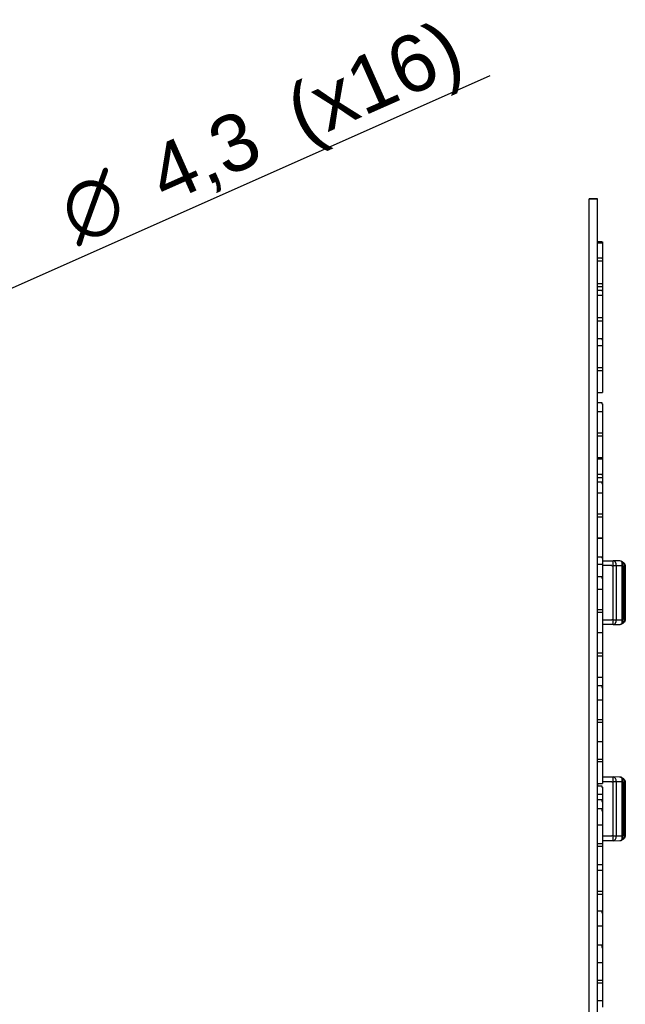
# Model space of a CAD drawing. Header units: millimetres. Extents: x 10 to 580, y 10 to 410.
# Tile 21 of 24: x 318 to 356, y 292 to 353. Entities that reach past the tile are written whole.
import ezdxf
from ezdxf.enums import TextEntityAlignment as Align

# ---------------------------------------------------------------- set-up
doc = ezdxf.new("R2010")
doc.units = ezdxf.units.MM
doc.layers.add('Default', color=7, linetype='Continuous')
doc.layers.add('RDLED_1-4_800MM_', color=7, linetype='Continuous')
doc.styles.add('SEACAD_Arial', font='arial.ttf')
doc.styles.add('SEACAD_Solid_Edge_ANSI1_Symbols', font='semeca1.ttf')
doc.dimstyles.new('ISO', dxfattribs={"dimtxt": 3.5, "dimasz": 3.5, "dimexe": 1.75, "dimexo": 0, "dimgap": 0.875, "dimtad": 1, "dimlfac": 2, "dimtxsty": 'SEACAD_Arial', "dimblk1": '_SE_FILLED', "dimblk2": '_SE_FILLED', "dimsah": 1, "dimcen": 1.75, "dimadec": 0, "dimazin": 0, "dimtfac": 0.5, "dimtdec": 3, "dimtmove": 0, "dimatfit": 3, "dimfxl": 1, "dimarcsym": 0})

# ---------------------------------------------------------------- blocks, each defined once
blk = doc.blocks.new('SE1')
at = {"layer": 'RDLED_1-4_800MM_', "color": 7, "linetype": 'Continuous'}
for p, q in [((353.439, 341.766), (353.939, 341.766)), ((353.439, 145.075), (353.439, 341.766)), ((353.439, 341.766), (353.439, 341.766)), ((353.939, 341.766), (353.439, 341.766)), ((353.939, 145.075), (353.939, 341.766)), ((353.939, 341.766), (353.939, 341.766)), ((353.939, 339.13), (354.214, 339.13)), ((353.939, 339.061), (354.264, 339.061)), ((354.214, 339.13), (354.214, 339.12)), ((354.214, 339.12), (354.264, 339.12)), ((354.264, 339.12), (354.264, 339.061)), ((354.264, 339.061), (354.264, 338.106)), ((353.939, 338.134), (354.214, 338.134)), ((354.214, 338.134), (354.214, 338.106)), ((354.214, 338.106), (354.264, 338.106)), ((354.264, 338.106), (354.264, 337.94)), ((353.939, 337.94), (354.264, 337.94)), ((354.264, 337.94), (354.264, 336.549)), ((353.939, 336.549), (354.264, 336.549)), ((353.939, 336.543), (354.214, 336.543)), ((353.939, 336.35), (354.264, 336.35)), ((354.214, 336.543), (354.214, 336.516)), ((354.214, 336.516), (354.264, 336.516)), ((354.264, 336.549), (354.264, 336.516)), ((354.264, 336.516), (354.264, 336.35)), ((354.264, 336.35), (354.264, 336.09)), ((353.939, 336.135), (354.214, 336.135)), ((353.939, 335.818), (354.264, 335.818)), ((354.214, 336.135), (354.214, 336.09)), ((354.214, 336.09), (354.264, 336.09)), ((354.264, 336.09), (354.264, 335.818)), ((354.264, 335.818), (354.264, 334.442)), ((353.939, 334.442), (354.264, 334.442)), ((354.264, 334.442), (354.264, 334.245)), ((353.939, 334.245), (354.264, 334.245)), ((354.264, 334.245), (354.264, 333.09)), ((353.939, 333.153), (354.214, 333.153)), ((353.939, 332.715), (354.264, 332.715)), ((354.214, 333.153), (354.214, 333.09)), ((354.214, 333.09), (354.264, 333.09)), ((354.264, 333.09), (354.264, 332.715)), ((354.264, 332.715), (354.264, 331.359)), ((353.939, 331.359), (354.264, 331.359)), ((354.264, 331.359), (354.264, 331.166)), ((353.939, 331.166), (354.264, 331.166)), ((354.264, 331.166), (354.264, 329.81)), ((353.939, 329.81), (354.264, 329.81)), ((353.939, 329.202), (354.214, 329.202)), ((354.214, 329.202), (354.214, 329.122)), ((354.214, 329.122), (354.264, 329.122)), ((354.264, 329.122), (354.264, 328.644)), ((353.939, 328.644), (354.264, 328.644)), ((354.264, 328.644), (354.264, 327.317)), ((353.939, 327.317), (354.264, 327.317)), ((353.939, 327.128), (354.264, 327.128)), ((354.264, 327.317), (354.264, 327.128)), ((354.264, 327.128), (354.264, 325.801)), ((353.939, 325.801), (354.264, 325.801)), ((353.939, 325.779), (354.214, 325.779)), ((353.939, 325.706), (354.264, 325.706)), ((354.214, 325.779), (354.214, 325.769)), ((354.214, 325.769), (354.264, 325.769)), ((354.264, 325.769), (354.264, 325.706)), ((354.264, 325.706), (354.264, 324.733)), ((353.939, 324.762), (354.214, 324.762)), ((354.214, 324.762), (354.214, 324.733)), ((354.214, 324.733), (354.264, 324.733)), ((354.264, 324.733), (354.264, 324.56)), ((353.939, 324.56), (354.264, 324.56)), ((353.939, 324.286), (354.214, 324.286)), ((354.214, 324.286), (354.214, 324.19)), ((354.214, 324.19), (354.264, 324.19)), ((354.264, 324.56), (354.264, 324.19)), ((354.264, 324.19), (354.264, 323.612)), ((353.939, 323.612), (354.264, 323.612)), ((354.264, 323.612), (354.264, 322.32)), ((353.939, 322.32), (354.264, 322.32)), ((354.264, 322.32), (354.264, 322.135)), ((353.939, 322.135), (354.264, 322.135)), ((354.264, 322.135), (354.264, 320.844)), ((353.939, 320.844), (354.264, 320.844)), ((353.939, 320.818), (354.264, 320.818)), ((354.264, 320.844), (354.264, 320.818)), ((354.264, 320.818), (354.264, 319.61)), ((353.939, 319.675), (354.214, 319.675)), ((353.939, 319.216), (354.264, 319.216)), ((354.214, 319.675), (354.214, 319.61)), ((354.214, 319.61), (354.264, 319.61)), ((354.264, 319.61), (354.264, 319.216)), ((354.264, 319.421), (354.917, 319.416)), ((354.264, 319.216), (354.264, 318.345)), ((355.317, 319.412), (354.917, 319.416)), ((355.514, 319.112), (355.514, 319.277)), ((355.611, 315.702), (355.611, 319.196)), ((354.823, 319.124), (354.264, 319.124)), ((354.823, 319.117), (354.823, 319.124)), ((354.823, 319.117), (354.917, 319.116)), ((355.108, 319.116), (354.917, 319.116)), ((354.917, 315.782), (354.917, 319.116)), ((355.478, 319.113), (355.108, 319.115)), ((355.108, 319.115), (355.108, 315.783)), ((355.478, 315.785), (355.478, 319.113)), ((355.514, 319.112), (355.514, 315.786)), ((355.664, 319.157), (355.664, 315.741)), ((353.939, 318.457), (354.214, 318.457)), ((354.214, 318.457), (354.214, 318.345)), ((354.214, 318.345), (354.264, 318.345)), ((354.264, 318.345), (354.264, 317.669)), ((353.939, 317.669), (354.264, 317.669)), ((354.264, 317.669), (354.264, 316.419)), ((353.939, 316.419), (354.264, 316.419)), ((353.939, 316.241), (354.264, 316.241)), ((354.264, 316.419), (354.264, 316.241)), ((354.264, 316.241), (354.264, 314.99)), ((354.264, 315.774), (354.823, 315.774)), ((354.917, 315.782), (354.823, 315.781)), ((354.823, 315.774), (354.823, 315.781)), ((354.917, 315.782), (355.108, 315.782)), ((355.108, 315.783), (355.478, 315.785)), ((355.463, 315.543), (355.451, 315.539)), ((355.514, 315.621), (355.514, 315.786)), ((353.939, 314.99), (354.264, 314.99)), ((354.917, 315.482), (354.264, 315.477)), ((354.264, 314.99), (354.264, 313.734)), ((354.917, 315.482), (355.317, 315.486)), ((353.939, 313.734), (354.264, 313.734)), ((354.264, 313.734), (354.264, 313.546)), ((353.939, 313.546), (354.264, 313.546)), ((354.264, 313.546), (354.264, 312.226)), ((353.939, 312.226), (354.264, 312.226)), ((354.264, 312.226), (354.264, 311.599)), ((353.939, 311.727), (354.214, 311.727)), ((354.214, 311.727), (354.214, 311.599)), ((354.214, 311.599), (354.264, 311.599)), ((354.264, 311.599), (354.264, 310.83)), ((353.939, 310.83), (354.264, 310.83)), ((354.264, 310.83), (354.264, 309.628)), ((353.939, 309.628), (354.264, 309.628)), ((354.264, 309.628), (354.264, 309.456)), ((353.939, 309.456), (354.264, 309.456)), ((354.264, 309.456), (354.264, 308.254)), ((353.939, 308.254), (354.264, 308.254)), ((354.264, 308.254), (354.264, 307.171)), ((353.939, 307.171), (354.264, 307.171)), ((353.939, 307.03), (354.264, 307.03)), ((354.264, 307.171), (354.264, 307.03)), ((354.264, 307.03), (354.264, 305.661)), ((354.264, 306.076), (354.917, 306.071)), ((355.317, 306.067), (354.917, 306.071)), ((355.514, 305.767), (355.514, 305.932)), ((355.611, 302.357), (355.611, 305.851)), ((355.664, 305.812), (355.664, 302.396)), ((353.939, 305.661), (354.264, 305.661)), ((353.939, 305.522), (354.214, 305.522)), ((353.964, 305.522), (353.964, 305.661)), ((354.214, 305.522), (354.214, 305.449)), ((354.214, 305.449), (354.264, 305.449)), ((354.823, 305.779), (354.264, 305.779)), ((354.264, 305.449), (354.264, 305.017)), ((354.823, 305.772), (354.823, 305.779)), ((354.823, 305.772), (354.917, 305.771)), ((355.108, 305.771), (354.917, 305.771)), ((354.917, 302.437), (354.917, 305.771)), ((355.478, 305.768), (355.108, 305.77)), ((355.108, 305.77), (355.108, 302.438)), ((355.478, 302.44), (355.478, 305.768)), ((355.514, 305.767), (355.514, 302.441)), ((353.939, 305.017), (354.264, 305.017)), ((353.939, 304.678), (354.214, 304.678)), ((354.214, 304.678), (354.214, 304.561)), ((354.264, 305.017), (354.264, 304.561)), ((353.939, 304.12), (354.214, 304.12)), ((354.214, 304.561), (354.264, 304.561)), ((354.214, 304.12), (354.214, 303.977)), ((354.264, 304.561), (354.264, 303.977)), ((354.214, 303.977), (354.264, 303.977)), ((354.264, 303.977), (354.264, 303.118)), ((353.939, 303.118), (354.264, 303.118)), ((354.264, 303.118), (354.264, 301.97)), ((354.264, 302.429), (354.823, 302.429)), ((354.917, 302.437), (354.823, 302.436)), ((354.823, 302.429), (354.823, 302.436)), ((354.917, 302.437), (355.108, 302.437)), ((355.108, 302.438), (355.478, 302.44)), ((355.463, 302.198), (355.451, 302.194)), ((355.514, 302.276), (355.514, 302.441)), ((353.939, 301.97), (354.264, 301.97)), ((353.939, 301.806), (354.264, 301.806)), ((354.917, 302.137), (354.264, 302.132)), ((354.264, 301.97), (354.264, 301.806)), ((354.264, 301.806), (354.264, 300.658)), ((354.917, 302.137), (355.317, 302.141)), ((353.939, 300.658), (354.264, 300.658)), ((354.264, 300.658), (354.264, 300.316)), ((353.939, 300.316), (354.264, 300.316)), ((354.264, 300.316), (354.264, 299.014)), ((353.939, 299.014), (354.264, 299.014)), ((353.939, 298.828), (354.264, 298.828)), ((354.264, 299.014), (354.264, 298.828)), ((354.264, 298.828), (354.264, 297.678)), ((353.939, 297.812), (354.214, 297.812)), ((354.214, 297.812), (354.214, 297.678)), ((354.214, 297.678), (354.264, 297.678)), ((354.264, 297.678), (354.264, 296.877)), ((353.939, 296.877), (354.264, 296.877)), ((354.264, 296.877), (354.264, 295.693)), ((353.939, 295.709), (354.214, 295.709)), ((354.214, 295.709), (354.214, 295.552)), ((354.214, 295.693), (354.264, 295.693)), ((354.214, 295.552), (354.264, 295.552)), ((354.264, 295.693), (354.264, 295.552)), ((354.264, 295.552), (354.264, 294.608)), ((353.939, 294.608), (354.264, 294.608)), ((354.264, 294.608), (354.264, 293.52)), ((353.939, 293.52), (354.264, 293.52)), ((353.939, 293.365), (354.264, 293.365)), ((354.264, 293.52), (354.264, 293.365)), ((354.264, 293.365), (354.264, 292.277)), ((353.939, 292.277), (354.264, 292.277)), ((354.264, 292.277), (354.264, 291.853))]:
    blk.add_line(p, q, dxfattribs=at)
for centre, radius, start, end in [((355.239, 319.017), 0.403, 58.27416, 78.75689), ((355.253, 318.965), 0.452, 62.90125, 81.89825), ((355.221, 318.877), 0.545, 64.11549, 78.62543), ((355.214, 318.874), 0.55, 63.612, 67.64276), ((354.54, 319.133), 0.939, 358.7671, 13.9785), ((355.425, 319.274), 0.0896, 1.97916, 72.988), ((355.223, 318.888), 0.534, 45.23396, 63.77757), ((355.414, 319.277), 0.1, 0.00003, 63.61245), ((355.296, 318.874), 0.45, 45.61686, 61.07643), ((355.28, 318.93), 0.463, 39.02551, 46.54098), ((355.538, 319.219), 0.0767, 341.9631, 38.25319), ((355.278, 318.687), 0.608, 50.61629, 56.78286), ((355.559, 319.154), 0.106, 19.25338, 38.79691), ((355.564, 319.157), 0.1, 0, 18.84122), ((354.645, 315.752), 0.834, 345.19449, 2.31985), ((355.414, 315.621), 0.1, 296.38765, 0.00552), ((355.214, 316.024), 0.55, 296.71121, 314.38678), ((355.424, 315.625), 0.0907, 295.74831, 357.32561), ((355.297, 316.023), 0.449, 298.88998, 314.41781), ((355.291, 316.195), 0.588, 303.06741, 309.45213), ((355.251, 315.94), 0.459, 278.2677, 296.97266), ((355.252, 315.937), 0.456, 278.22731, 296.93888), ((355.214, 316.024), 0.55, 283.15323, 283.84996), ((355.214, 316.024), 0.55, 292.30605, 296.38791), ((355.239, 305.672), 0.403, 58.27416, 78.75689), ((355.253, 305.62), 0.452, 62.90125, 81.89825), ((355.221, 305.532), 0.545, 64.11549, 78.62543), ((355.214, 305.529), 0.55, 63.612, 67.64276), ((354.54, 305.788), 0.939, 358.7671, 13.9785), ((355.425, 305.929), 0.0896, 1.97916, 72.988), ((355.223, 305.543), 0.534, 45.23396, 63.77757), ((355.414, 305.932), 0.1, 0.00003, 63.61245), ((355.296, 305.529), 0.45, 45.61686, 61.07643), ((355.28, 305.585), 0.463, 39.02551, 46.54098), ((355.538, 305.874), 0.0767, 341.9631, 38.25319), ((355.278, 305.342), 0.608, 50.61629, 56.78286), ((355.559, 305.809), 0.106, 19.25338, 38.79691), ((355.564, 305.812), 0.1, 0, 18.84122), ((355.251, 302.595), 0.459, 278.2677, 296.97266), ((355.252, 302.592), 0.456, 278.22731, 296.93888), ((355.214, 302.679), 0.55, 292.30605, 296.38791), ((354.645, 302.407), 0.834, 345.19449, 2.31985), ((355.414, 302.276), 0.1, 296.38765, 0.00552), ((355.214, 302.679), 0.55, 296.71121, 314.38678), ((355.424, 302.28), 0.0907, 295.74831, 357.32561), ((355.297, 302.678), 0.449, 298.88998, 314.41781), ((355.291, 302.85), 0.588, 303.06741, 309.45213), ((355.214, 302.679), 0.55, 283.15323, 283.84996)]:
    blk.add_arc(centre, radius, start, end, dxfattribs=at)
for centre, major_axis, ratio, start_param, end_param in [((354.915, 319.116), (-0.003, -0.3), 0.008726, 1.570872, 3.1416), ((354.915, 319.116), (0.003, 0.3), 0.642773, 4.717324, 6.283185), ((354.915, 315.782), (-0.003, 0.3), 0.642773, 3.141571, 4.707452), ((354.915, 315.782), (-0.003, 0.3), 0.008726, 3.141566, 4.712313), ((354.915, 305.771), (-0.003, -0.3), 0.008726, 1.570872, 3.1416), ((354.915, 305.771), (0.003, 0.3), 0.642773, 4.717324, 6.283185), ((354.915, 302.437), (-0.003, 0.3), 0.642773, 3.141571, 4.707452), ((354.915, 302.437), (-0.003, 0.3), 0.008726, 3.141566, 4.712313)]:
    blk.add_ellipse(centre, major_axis=major_axis, ratio=ratio, start_param=start_param, end_param=end_param, dxfattribs=at)
for points, knots in [([(355.459, 319.367), (355.458, 319.367), (355.456, 319.366), (355.453, 319.362), (355.451, 319.36)], [0, 0, 0, 0, 0.490273, 1, 1, 1, 1]), ([(355.317, 315.486), (355.323, 315.486), (355.334, 315.488), (355.38, 315.502), (355.422, 315.524), (355.451, 315.539)], [0, 0, 0, 0, 0.238833, 0.466354, 1, 1, 1, 1]), ([(355.451, 315.539), (355.452, 315.538), (355.454, 315.535), (355.456, 315.533), (355.457, 315.531), (355.458, 315.531), (355.459, 315.531)], [0, 0, 0, 0, 0.211713, 0.474031, 0.694983, 1, 1, 1, 1]), ([(355.604, 315.637), (355.61, 315.644), (355.621, 315.655), (355.633, 315.669), (355.641, 315.679), (355.646, 315.685), (355.649, 315.689), (355.651, 315.693), (355.653, 315.696), (355.654, 315.699), (355.656, 315.703), (355.658, 315.708), (355.66, 315.715), (355.662, 315.725), (355.663, 315.734), (355.663, 315.739), (355.663, 315.74)], [0, 0, 0, 0, 0.188451, 0.362896, 0.4716, 0.574224, 0.662184, 0.712472, 0.734087, 0.754415, 0.77454, 0.806818, 0.845098, 0.906964, 0.98086, 1, 1, 1, 1]), ([(355.459, 306.022), (355.458, 306.022), (355.456, 306.021), (355.453, 306.017), (355.451, 306.015)], [0, 0, 0, 0, 0.490273, 1, 1, 1, 1]), ([(355.317, 302.141), (355.323, 302.141), (355.334, 302.143), (355.38, 302.157), (355.422, 302.179), (355.451, 302.194)], [0, 0, 0, 0, 0.238833, 0.466354, 1, 1, 1, 1]), ([(355.451, 302.194), (355.452, 302.193), (355.454, 302.19), (355.456, 302.188), (355.457, 302.186), (355.458, 302.186), (355.459, 302.186)], [0, 0, 0, 0, 0.211713, 0.474031, 0.694983, 1, 1, 1, 1]), ([(355.604, 302.292), (355.61, 302.299), (355.621, 302.31), (355.633, 302.324), (355.641, 302.334), (355.646, 302.34), (355.649, 302.344), (355.651, 302.348), (355.653, 302.351), (355.654, 302.354), (355.656, 302.358), (355.658, 302.363), (355.66, 302.37), (355.662, 302.38), (355.663, 302.389), (355.663, 302.394), (355.663, 302.395)], [0, 0, 0, 0, 0.188451, 0.362896, 0.4716, 0.574224, 0.662184, 0.712472, 0.734087, 0.754415, 0.77454, 0.806818, 0.845098, 0.906964, 0.98086, 1, 1, 1, 1])]:
    blk.add_open_spline(points, degree=3, knots=knots, dxfattribs=at)
for points in [[(355.514, 319.112), (355.514, 319.112), (355.501, 319.112), (355.478, 319.113)], [(355.478, 315.785), (355.501, 315.786), (355.514, 315.786), (355.514, 315.786)], [(355.514, 305.767), (355.514, 305.767), (355.501, 305.767), (355.478, 305.768)], [(355.478, 302.44), (355.501, 302.441), (355.514, 302.441), (355.514, 302.441)]]:
    blk.add_open_spline(points, degree=3, dxfattribs=at)
for points in [[(355.611, 315.702), (355.62, 315.673), (355.616, 315.648), (355.599, 315.631)], [(355.611, 302.357), (355.62, 302.328), (355.616, 302.303), (355.599, 302.286)]]:
    blk.add_rational_spline(points, [1.05939443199, 0.980194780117, 0.980201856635, 1.05941566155], degree=3, dxfattribs=at)
blk = doc.blocks.new('DMBLK6')
at = {"layer": 'Default', "linetype": 'Continuous'}
for points in [[(311.944, 334.314), (308.982, 332.36), (312.418, 333.248)], [(303.582, 330.601), (304.055, 329.535), (307.017, 331.488)]]:
    blk.add_hatch(color=7, dxfattribs=at).paths.add_polyline_path(points)
at = {"layer": 'Default', "color": 7, "linetype": 'Continuous'}
for p, q in [((308.982, 332.36), (347.319, 349.382)), ((300.62, 328.647), (308.982, 332.36))]:
    blk.add_line(p, q, dxfattribs=at)
for s, style, p in [('(x16)', 'SEACAD_Arial', (334.341, 348.406)), ('4,3', 'SEACAD_Arial', (325.843, 344.633)), ('O', 'SEACAD_Solid_Edge_ANSI1_Symbols', (320.362, 342.2))]:
    blk.add_text(s, height=3.5, rotation=23.94081, dxfattribs=dict(at, style=style)).set_placement(p, align=Align.TOP_LEFT)
blk = doc.blocks.new('_SE_FILLED')
at = {"color": 0}
blk.add_line((0, 0), (-1, 0), dxfattribs=at)
blk.add_solid([(0, 0), (-1, -0.1665), (-1, 0.1665), (0, 0)], dxfattribs=at)

msp = doc.modelspace()

# ---------------------------------------------------------------- block references
at = {"layer": 'Default'}
msp.add_blockref('SE1', (0, 0), dxfattribs=at)

# ---------------------------------------------------------------- dimensions: what is measured, and where the dimension line sits
at = {"layer": 'Default', "color": 7, "linetype": 'Continuous'}
dim = msp.add_diameter_dim_2p(p1=(307.0173, 331.4879), p2=(308.9823, 332.3604), text='\\A1;<> (x16)', dimstyle='ISO', override={"dimtmove": 1, "dimtolj": 1}, dxfattribs=at)
dim.commit()
dim.dimension.update_dxf_attribs({"geometry": 'DMBLK6', "text_midpoint": (321.0175, 337.7039), "dimtype": 163})

doc.saveas('drawing.dxf')
